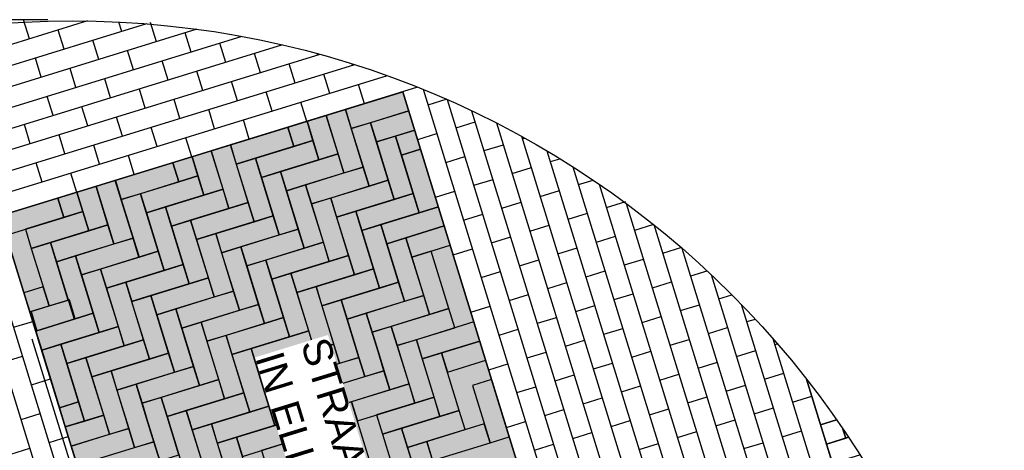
# Model space of a CAD drawing. Header units: metres. Extents: x 252743 to 254903, y 592696 to 593766.
# Tile 212 of 256: x 254467.01 to 254470.44, y 593480.68 to 593482.18. Entities that reach past the tile are written whole.
import ezdxf

# ---------------------------------------------------------------- set-up
doc = ezdxf.new("R2010")
doc.units = ezdxf.units.M
for name, color, linetype in [('N-WB-AANDUIDING PROFIEL', 4, 'Continuous'), ('N-WB-PROFIEL-ARC', 8, 'Continuous'), ('N-WB-PROFIEL-LIJN', 3, 'Continuous'), ('N-WB-PROFIEL-TEKST 50', 7, 'Continuous')]:
    doc.layers.add(name, color=color, linetype=linetype)
doc.layers.add('N-WB-PROFIEL-HULP', color=6, linetype='Continuous', plot=False)
doc.styles.add('N_STANDARD 50', font='arial.ttf', dxfattribs={"height": 0.1})

msp = doc.modelspace()

# ---------------------------------------------------------------- hatches: boundary and pattern name
at = {"layer": 'N-WB-PROFIEL-ARC'}
h = msp.add_hatch(dxfattribs=at)
h.set_pattern_fill('DOTS', color=1, scale=0.025, angle=107.1329, style=0)
h.set_pattern_definition([(124.26576, (254455.38964, 593473.165066), (-0.04397181, -0.00594577), [0, -0.0396875])])
h.paths.add_polyline_path([(254468.1342, 593477.6154), (254469.5395, 593478.0486), (254468.3431, 593481.9284), (254466.9382, 593481.4952)])

# ---------------------------------------------------------------- linework, layer by layer
at = {"layer": 'N-WB-AANDUIDING PROFIEL', "lineweight": -3}
msp.add_circle((254467.1887, 593478.9229), 3.2527, dxfattribs=at)
at = {"layer": 'N-WB-PROFIEL-ARC'}
for p, q in [((254467.4481, 593482.1652), (254465.1488, 593481.4564)), ((254467.2426, 593482.1751), (254465.3131, 593481.5803)), ((254467.2426, 593482.1751), (254465.3131, 593481.5803)), ((254467.04, 593482.1127), (254467.0194, 593482.1796)), ((254467.2407, 593482.1746), (254467.2405, 593482.1752)), ((254467.3617, 593482.1386), (254467.3516, 593482.1715)), ((254467.4827, 593482.1026), (254467.462, 593482.1695)), ((254467.7808, 593482.1213), (254464.8987, 593481.2328)), ((254467.6243, 593482.1463), (254465.0139, 593481.3416)), ((254467.161, 593482.0767), (254467.1404, 593482.1436)), ((254467.6036, 593482.0667), (254467.583, 593482.1336)), ((254467.9226, 593482.0917), (254464.7981, 593481.1285)), ((254467.282, 593482.0408), (254467.2614, 593482.1077)), ((254467.7246, 593482.0307), (254467.704, 593482.0976)), ((254468.053, 593482.0587), (254464.7089, 593481.0278)), ((254467.4029, 593482.0048), (254467.3823, 593482.0717)), ((254467.8456, 593481.9947), (254467.8249, 593482.0616)), ((254468.0462, 593482.0566), (254468.0449, 593482.0609)), ((254468.1741, 593482.0227), (254464.629, 593480.9299)), ((254467.0813, 593481.9789), (254467.0607, 593482.0458)), ((254467.5239, 593481.9688), (254467.5033, 593482.0357)), ((254467.9665, 593481.9587), (254467.9459, 593482.0256)), ((254468.1672, 593482.0206), (254468.1657, 593482.0254)), ((254468.2875, 593481.9844), (254464.557, 593480.8344)), ((254467.2023, 593481.9429), (254467.1816, 593482.0098)), ((254467.6449, 593481.9329), (254467.6243, 593481.9998)), ((254468.0875, 593481.9228), (254468.0669, 593481.9897)), ((254467.3232, 593481.907), (254467.3026, 593481.9738)), ((254467.7658, 593481.8969), (254467.7452, 593481.9638)), ((254468.2085, 593481.8868), (254468.1878, 593481.9537)), ((254468.3941, 593481.944), (254464.5295, 593480.7527)), ((254467.4442, 593481.871), (254467.4236, 593481.9379)), ((254467.8868, 593481.8609), (254467.8662, 593481.9278)), ((254469.6063, 593478.0696), (254468.4144, 593481.9358)), ((254467.1225, 593481.8451), (254467.1019, 593481.912)), ((254467.5652, 593481.835), (254467.5445, 593481.9019)), ((254468.0078, 593481.8249), (254467.9871, 593481.8918)), ((254468.4308, 593481.8825), (254468.4977, 593481.9031)), ((254469.6731, 593478.0902), (254468.4987, 593481.9002)), ((254467.2435, 593481.8091), (254467.2229, 593481.876)), ((254467.6861, 593481.799), (254467.6655, 593481.8659)), ((254469.7401, 593478.1108), (254468.5839, 593481.8611)), ((254467.0428, 593481.7473), (254467.0222, 593481.8142)), ((254467.3645, 593481.7731), (254467.3439, 593481.84)), ((254467.8071, 593481.7631), (254467.7865, 593481.83)), ((254468.5287, 593481.8028), (254468.5956, 593481.8234)), ((254469.807, 593478.1314), (254468.6703, 593481.8186)), ((254467.1638, 593481.7113), (254467.1432, 593481.7782)), ((254467.4854, 593481.7372), (254467.4648, 593481.8041)), ((254468.3949, 593481.7615), (254468.4618, 593481.7822)), ((254467.2848, 593481.6753), (254467.2641, 593481.7422)), ((254467.6064, 593481.7012), (254467.5858, 593481.7681)), ((254468.6265, 593481.7231), (254468.6934, 593481.7437)), ((254469.8739, 593478.1521), (254468.7579, 593481.772)), ((254468.7603, 593481.7643), (254468.7677, 593481.7666)), ((254469.9408, 593478.1727), (254468.8469, 593481.7212)), ((254467.0841, 593481.6135), (254467.0635, 593481.6804)), ((254467.4057, 593481.6393), (254467.3851, 593481.7062)), ((254468.4927, 593481.6818), (254468.5596, 593481.7024)), ((254468.8582, 593481.6846), (254468.8908, 593481.6947)), ((254467.205, 593481.5775), (254467.1844, 593481.6444)), ((254468.7244, 593481.6434), (254468.7913, 593481.664)), ((254470.0076, 593478.1935), (254468.9373, 593481.6656)), ((254468.5906, 593481.6021), (254468.6574, 593481.6227)), ((254468.956, 593481.6049), (254469.0063, 593481.6204)), ((254470.0746, 593478.2139), (254469.0293, 593481.6047)), ((254468.4567, 593481.5609), (254468.5236, 593481.5815)), ((254468.8222, 593481.5636), (254468.8891, 593481.5843)), ((254468.6884, 593481.5224), (254468.7553, 593481.543)), ((254469.0538, 593481.5252), (254469.1207, 593481.5458)), ((254470.1414, 593478.2347), (254469.1232, 593481.5378)), ((254468.5546, 593481.4811), (254468.6215, 593481.5018)), ((254468.92, 593481.4839), (254468.9869, 593481.5045)), ((254468.0673, 593477.5949), (254466.8713, 593481.4746)), ((254468.1341, 593477.6157), (254466.9382, 593481.4952)), ((254468.0003, 593477.5745), (254466.8044, 593481.454)), ((254468.7862, 593481.4427), (254468.8531, 593481.4633)), ((254469.1517, 593481.4455), (254469.2186, 593481.4661)), ((254470.2084, 593478.2552), (254469.2192, 593481.464)), ((254468.6524, 593481.4014), (254468.7193, 593481.422)), ((254469.0179, 593481.4042), (254469.0848, 593481.4248)), ((254468.5186, 593481.3602), (254468.5855, 593481.3808)), ((254468.884, 593481.363), (254468.9509, 593481.3836)), ((254469.2495, 593481.3657), (254469.3164, 593481.3864)), ((254470.2752, 593478.276), (254469.3178, 593481.382)), ((254468.7502, 593481.3217), (254468.8171, 593481.3423)), ((254469.1157, 593481.3245), (254469.1826, 593481.3451)), ((254468.6164, 593481.2805), (254468.6833, 593481.3011)), ((254468.9819, 593481.2832), (254469.0488, 593481.3039)), ((254469.3473, 593481.286), (254469.4049, 593481.3038)), ((254468.8481, 593481.242), (254468.915, 593481.2626)), ((254469.2135, 593481.2448), (254469.2804, 593481.2654)), ((254470.3422, 593478.2964), (254469.4193, 593481.2903)), ((254468.7143, 593481.2007), (254468.7812, 593481.2214)), ((254469.0797, 593481.2035), (254469.1466, 593481.2241)), ((254469.4452, 593481.2063), (254469.4911, 593481.2205)), ((254468.5805, 593481.1595), (254468.6474, 593481.1801)), ((254468.9459, 593481.1623), (254469.0128, 593481.1829)), ((254469.3114, 593481.1651), (254469.3783, 593481.1857)), ((254470.3936, 593478.3674), (254469.5245, 593481.1865)), ((254466.9847, 593481.1069), (254467.0516, 593481.1275)), ((254468.8121, 593481.121), (254468.879, 593481.1416)), ((254469.1776, 593481.1238), (254469.2445, 593481.1444)), ((254469.543, 593481.1266), (254469.5727, 593481.1357)), ((254468.6783, 593481.0798), (254468.7452, 593481.1004)), ((254469.0438, 593481.0826), (254469.1107, 593481.1032)), ((254469.4092, 593481.0853), (254469.4761, 593481.106)), ((254468.91, 593481.0413), (254468.9768, 593481.0619)), ((254469.2754, 593481.0441), (254469.3423, 593481.0647)), ((254470.4173, 593478.528), (254469.6346, 593481.0671)), ((254468.7761, 593481.0001), (254468.843, 593481.0207)), ((254469.1416, 593481.0028), (254469.2085, 593481.0235)), ((254469.5071, 593481.0056), (254469.5739, 593481.0263)), ((254469.6409, 593481.0469), (254469.6498, 593481.0496)), ((254466.9487, 593480.9859), (254467.0156, 593481.0065)), ((254468.6423, 593480.9588), (254468.7092, 593480.9794)), ((254469.0078, 593480.9616), (254469.0747, 593480.9822)), ((254469.3732, 593480.9644), (254469.4401, 593480.985)), ((254467.0466, 593480.9062), (254467.1134, 593480.9268)), ((254468.874, 593480.9203), (254468.9409, 593480.941)), ((254469.2394, 593480.9231), (254469.3063, 593480.9438)), ((254469.6049, 593480.9259), (254469.6718, 593480.9465)), ((254470.4344, 593478.7102), (254469.7513, 593480.9261)), ((254470.4344, 593478.7102), (254469.7513, 593480.9261)), ((254468.7402, 593480.8791), (254468.8071, 593480.8997)), ((254469.1056, 593480.8819), (254469.1725, 593480.9025)), ((254469.4711, 593480.8847), (254469.538, 593480.9053)), ((254468.9718, 593480.8406), (254469.0387, 593480.8613)), ((254469.3373, 593480.8434), (254469.4042, 593480.864)), ((254469.7027, 593480.8462), (254469.7696, 593480.8668)), ((254468.838, 593480.7994), (254468.9049, 593480.82)), ((254469.2034, 593480.8022), (254469.2703, 593480.8228)), ((254469.5689, 593480.8049), (254469.6358, 593480.8256)), ((254467.0106, 593480.7852), (254467.0775, 593480.8058)), ((254469.0696, 593480.7609), (254469.1365, 593480.7815)), ((254469.4351, 593480.7637), (254469.502, 593480.7843)), ((254468.7042, 593480.7581), (254468.7711, 593480.7788)), ((254469.6667, 593480.7252), (254469.7336, 593480.7459)), ((254467.1084, 593480.7055), (254467.1753, 593480.7261)), ((254468.9358, 593480.7197), (254469.0027, 593480.7403)), ((254469.3013, 593480.7225), (254469.3682, 593480.7431)), ((254466.9746, 593480.6642), (254467.0415, 593480.6849)), ((254468.802, 593480.6784), (254468.8689, 593480.699)), ((254469.1675, 593480.6812), (254469.2344, 593480.7018)), ((254469.5329, 593480.684), (254469.5998, 593480.7046))]:
    msp.add_line(p, q, dxfattribs=at)
at = {"layer": 'N-WB-PROFIEL-ARC', "flags": 128}
for points in [[(254468.3431, 593481.9284), (254468.1424, 593481.8665), (254468.163, 593481.7997), (254468.3637, 593481.8615)], [(254468.0086, 593481.8253), (254468.0499, 593481.6915), (254468.1167, 593481.7121), (254468.0755, 593481.8459)], [(254468.0086, 593481.8253), (254468.0499, 593481.6915), (254468.1167, 593481.7121), (254468.0755, 593481.8459)], [(254468.0755, 593481.8459), (254468.1374, 593481.6452), (254468.2043, 593481.6659), (254468.1424, 593481.8665)], [(254468.0755, 593481.8459), (254468.1374, 593481.6452), (254468.2043, 593481.6659), (254468.1424, 593481.8665)], [(254468.3637, 593481.8615), (254468.2299, 593481.8203), (254468.2505, 593481.7534), (254468.3843, 593481.7946)], [(254468.3637, 593481.8615), (254468.2299, 593481.8203), (254468.2505, 593481.7534), (254468.3843, 593481.7946)], [(254468.0086, 593481.8253), (254467.9417, 593481.8047), (254467.9623, 593481.7378), (254468.0292, 593481.7584)], [(254468.0086, 593481.8253), (254467.9417, 593481.8047), (254467.9623, 593481.7378), (254468.0292, 593481.7584)], [(254468.163, 593481.7997), (254468.2249, 593481.599), (254468.2918, 593481.6196), (254468.2299, 593481.8203)], [(254467.9417, 593481.8047), (254467.741, 593481.7428), (254467.7617, 593481.6759), (254467.9623, 593481.7378)], [(254467.9417, 593481.8047), (254467.741, 593481.7428), (254467.7617, 593481.6759), (254467.9623, 593481.7378)], [(254468.3843, 593481.7946), (254468.3174, 593481.774), (254468.338, 593481.7071), (254468.4049, 593481.7278)], [(254467.6741, 593481.7222), (254467.736, 593481.5215), (254467.8029, 593481.5421), (254467.741, 593481.7428)], [(254467.6741, 593481.7222), (254467.736, 593481.5215), (254467.8029, 593481.5421), (254467.741, 593481.7428)], [(254468.0292, 593481.7584), (254467.8285, 593481.6965), (254467.8492, 593481.6296), (254468.0499, 593481.6915)], [(254468.0292, 593481.7584), (254467.8285, 593481.6965), (254467.8492, 593481.6296), (254468.0499, 593481.6915)], [(254468.2505, 593481.7534), (254468.3124, 593481.5527), (254468.3793, 593481.5733), (254468.3174, 593481.774)], [(254467.6072, 593481.7015), (254467.6485, 593481.5677), (254467.7154, 593481.5884), (254467.6741, 593481.7222)], [(254467.6072, 593481.7015), (254467.6485, 593481.5677), (254467.7154, 593481.5884), (254467.6741, 593481.7222)], [(254468.1167, 593481.7121), (254467.9161, 593481.6503), (254467.9367, 593481.5834), (254468.1374, 593481.6452)], [(254468.1167, 593481.7121), (254467.9161, 593481.6503), (254467.9367, 593481.5834), (254468.1374, 593481.6452)], [(254468.338, 593481.7071), (254468.3999, 593481.5065), (254468.4668, 593481.5271), (254468.4049, 593481.7278)], [(254468.338, 593481.7071), (254468.3999, 593481.5065), (254468.4668, 593481.5271), (254468.4049, 593481.7278)], [(254467.5404, 593481.6809), (254467.3397, 593481.619), (254467.3603, 593481.5521), (254467.561, 593481.614)], [(254467.5404, 593481.6809), (254467.3397, 593481.619), (254467.3603, 593481.5521), (254467.561, 593481.614)], [(254467.6072, 593481.7015), (254467.5404, 593481.6809), (254467.561, 593481.614), (254467.6279, 593481.6346)], [(254467.7617, 593481.6759), (254467.8235, 593481.4752), (254467.8904, 593481.4958), (254467.8285, 593481.6965)], [(254467.7617, 593481.6759), (254467.8235, 593481.4752), (254467.8904, 593481.4958), (254467.8285, 593481.6965)], [(254467.8492, 593481.6296), (254467.9111, 593481.429), (254467.9779, 593481.4496), (254467.9161, 593481.6503)], [(254467.8492, 593481.6296), (254467.9111, 593481.429), (254467.9779, 593481.4496), (254467.9161, 593481.6503)], [(254468.2043, 593481.6659), (254468.0036, 593481.604), (254468.0242, 593481.5371), (254468.2249, 593481.599)], [(254468.2043, 593481.6659), (254468.0036, 593481.604), (254468.0242, 593481.5371), (254468.2249, 593481.599)], [(254467.2727, 593481.5984), (254467.3345, 593481.3977), (254467.4014, 593481.4183), (254467.3395, 593481.619)], [(254467.2727, 593481.5984), (254467.3345, 593481.3977), (254467.4014, 593481.4183), (254467.3395, 593481.619)], [(254467.6279, 593481.6346), (254467.4272, 593481.5728), (254467.4478, 593481.5059), (254467.6485, 593481.5677)], [(254467.6279, 593481.6346), (254467.4272, 593481.5728), (254467.4478, 593481.5059), (254467.6485, 593481.5677)], [(254468.2918, 593481.6196), (254468.0911, 593481.5577), (254468.1117, 593481.4908), (254468.3124, 593481.5527)], [(254467.2058, 593481.5777), (254467.1389, 593481.5571), (254467.1595, 593481.4902), (254467.2264, 593481.5108)], [(254467.2058, 593481.5777), (254467.1389, 593481.5571), (254467.1595, 593481.4902), (254467.2264, 593481.5108)], [(254467.2058, 593481.5777), (254467.247, 593481.4439), (254467.3139, 593481.4646), (254467.2727, 593481.5984)], [(254467.2058, 593481.5777), (254467.247, 593481.4439), (254467.3139, 593481.4646), (254467.2727, 593481.5984)], [(254467.3603, 593481.5521), (254467.4222, 593481.3515), (254467.4891, 593481.3721), (254467.4272, 593481.5728)], [(254467.7154, 593481.5884), (254467.5147, 593481.5265), (254467.5353, 593481.4596), (254467.736, 593481.5215)], [(254467.7154, 593481.5884), (254467.5147, 593481.5265), (254467.5353, 593481.4596), (254467.736, 593481.5215)], [(254467.9367, 593481.5834), (254467.9986, 593481.3827), (254468.0655, 593481.4033), (254468.0036, 593481.604)], [(254467.9367, 593481.5834), (254467.9986, 593481.3827), (254468.0655, 593481.4033), (254468.0036, 593481.604)], [(254468.3793, 593481.5733), (254468.1786, 593481.5115), (254468.1993, 593481.4446), (254468.3999, 593481.5065)], [(254467.1389, 593481.5571), (254466.9382, 593481.4952), (254466.9588, 593481.4283), (254467.1595, 593481.4902)], [(254467.1389, 593481.5571), (254466.9382, 593481.4952), (254466.9588, 593481.4283), (254467.1595, 593481.4902)], [(254467.8029, 593481.5421), (254467.6022, 593481.4802), (254467.6229, 593481.4133), (254467.8235, 593481.4752)], [(254468.0242, 593481.5371), (254468.0861, 593481.3364), (254468.153, 593481.3571), (254468.0911, 593481.5577)], [(254468.0242, 593481.5371), (254468.0861, 593481.3364), (254468.153, 593481.3571), (254468.0911, 593481.5577)], [(254467.2264, 593481.5108), (254467.0257, 593481.449), (254467.0463, 593481.3821), (254467.247, 593481.4439)], [(254467.2264, 593481.5108), (254467.0257, 593481.449), (254467.0463, 593481.3821), (254467.247, 593481.4439)], [(254467.4478, 593481.5059), (254467.5097, 593481.3052), (254467.5766, 593481.3258), (254467.5147, 593481.5265)], [(254468.1117, 593481.4908), (254468.1736, 593481.2902), (254468.2405, 593481.3108), (254468.1786, 593481.5115)], [(254468.4668, 593481.5271), (254468.2661, 593481.4652), (254468.2868, 593481.3983), (254468.4874, 593481.4602)], [(254468.4668, 593481.5271), (254468.2661, 593481.4652), (254468.2868, 593481.3983), (254468.4874, 593481.4602)], [(254467.5353, 593481.4596), (254467.5972, 593481.2589), (254467.6641, 593481.2796), (254467.6022, 593481.4802)], [(254467.5353, 593481.4596), (254467.5972, 593481.2589), (254467.6641, 593481.2796), (254467.6022, 593481.4802)], [(254467.8904, 593481.4958), (254467.6898, 593481.434), (254467.7104, 593481.3671), (254467.9111, 593481.429)], [(254467.3139, 593481.4646), (254467.1132, 593481.4027), (254467.1339, 593481.3358), (254467.3345, 593481.3977)], [(254467.3139, 593481.4646), (254467.1132, 593481.4027), (254467.1339, 593481.3358), (254467.3345, 593481.3977)], [(254467.6229, 593481.4133), (254467.6847, 593481.2127), (254467.7516, 593481.2333), (254467.6898, 593481.434)], [(254467.6229, 593481.4133), (254467.6847, 593481.2127), (254467.7516, 593481.2333), (254467.6898, 593481.434)], [(254467.9779, 593481.4496), (254467.7773, 593481.3877), (254467.7979, 593481.3208), (254467.9986, 593481.3827)], [(254467.9779, 593481.4496), (254467.7773, 593481.3877), (254467.7979, 593481.3208), (254467.9986, 593481.3827)], [(254468.1993, 593481.4446), (254468.2611, 593481.2439), (254468.328, 593481.2645), (254468.2661, 593481.4652)], [(254468.4874, 593481.4602), (254468.3537, 593481.4189), (254468.3743, 593481.352), (254468.5081, 593481.3933)], [(254467.0463, 593481.3821), (254467.1082, 593481.1814), (254467.1751, 593481.202), (254467.1132, 593481.4027)], [(254467.4014, 593481.4183), (254467.2008, 593481.3564), (254467.2214, 593481.2895), (254467.4221, 593481.3514)], [(254468.0655, 593481.4033), (254467.8648, 593481.3414), (254467.8854, 593481.2745), (254468.0861, 593481.3364)], [(254468.0655, 593481.4033), (254467.8648, 593481.3414), (254467.8854, 593481.2745), (254468.0861, 593481.3364)], [(254468.2868, 593481.3983), (254468.3487, 593481.1976), (254468.4155, 593481.2183), (254468.3537, 593481.4189)], [(254467.4891, 593481.3721), (254467.2884, 593481.3102), (254467.309, 593481.2433), (254467.5097, 593481.3052)], [(254467.7104, 593481.3671), (254467.7723, 593481.1664), (254467.8392, 593481.187), (254467.7773, 593481.3877)], [(254467.7104, 593481.3671), (254467.7723, 593481.1664), (254467.8392, 593481.187), (254467.7773, 593481.3877)], [(254468.3743, 593481.352), (254468.4362, 593481.1514), (254468.5031, 593481.172), (254468.4412, 593481.3727)], [(254467.1339, 593481.3358), (254467.1957, 593481.1351), (254467.2626, 593481.1557), (254467.2008, 593481.3564)], [(254467.1339, 593481.3358), (254467.1957, 593481.1351), (254467.2626, 593481.1557), (254467.2008, 593481.3564)], [(254467.7979, 593481.3208), (254467.8598, 593481.1201), (254467.9267, 593481.1408), (254467.8648, 593481.3414)], [(254468.153, 593481.3571), (254467.9523, 593481.2952), (254467.9729, 593481.2283), (254468.1736, 593481.2902)], [(254468.153, 593481.3571), (254467.9523, 593481.2952), (254467.9729, 593481.2283), (254468.1736, 593481.2902)], [(254467.2214, 593481.2895), (254467.2833, 593481.0889), (254467.3502, 593481.1095), (254467.2883, 593481.3102)], [(254467.2214, 593481.2895), (254467.2833, 593481.0889), (254467.3502, 593481.1095), (254467.2883, 593481.3102)], [(254467.5766, 593481.3258), (254467.3759, 593481.2639), (254467.3966, 593481.197), (254467.5972, 593481.2589)], [(254467.8854, 593481.2745), (254467.9473, 593481.0739), (254468.0142, 593481.0945), (254467.9523, 593481.2952)], [(254467.8854, 593481.2745), (254467.9473, 593481.0739), (254468.0142, 593481.0945), (254467.9523, 593481.2952)], [(254468.2405, 593481.3108), (254468.0398, 593481.2489), (254468.0605, 593481.182), (254468.2611, 593481.2439)], [(254468.2405, 593481.3108), (254468.0398, 593481.2489), (254468.0605, 593481.182), (254468.2611, 593481.2439)], [(254467.3089, 593481.2433), (254467.3708, 593481.0426), (254467.4377, 593481.0632), (254467.3758, 593481.2639)], [(254467.3089, 593481.2433), (254467.3708, 593481.0426), (254467.4377, 593481.0632), (254467.3758, 593481.2639)], [(254467.6641, 593481.2796), (254467.4634, 593481.2177), (254467.4841, 593481.1508), (254467.6847, 593481.2127)], [(254467.6641, 593481.2796), (254467.4634, 593481.2177), (254467.4841, 593481.1508), (254467.6847, 593481.2127)], [(254468.328, 593481.2645), (254468.1274, 593481.2026), (254468.148, 593481.1357), (254468.3487, 593481.1976)], [(254468.328, 593481.2645), (254468.1274, 593481.2026), (254468.148, 593481.1357), (254468.3487, 593481.1976)], [(254467.0876, 593481.2483), (254467.0207, 593481.2277), (254467.0413, 593481.1608), (254467.1082, 593481.1814)], [(254467.7516, 593481.2333), (254467.551, 593481.1714), (254467.5716, 593481.1045), (254467.7723, 593481.1664)], [(254467.7516, 593481.2333), (254467.551, 593481.1714), (254467.5716, 593481.1045), (254467.7723, 593481.1664)], [(254467.9729, 593481.2283), (254468.0348, 593481.0276), (254468.1017, 593481.0482), (254468.0398, 593481.2489)], [(254467.9729, 593481.2283), (254468.0348, 593481.0276), (254468.1017, 593481.0482), (254468.0398, 593481.2489)], [(254467.1792, 593481.2033), (254467.0454, 593481.162), (254467.066, 593481.0951), (254467.1998, 593481.1364)], [(254467.1792, 593481.2033), (254467.0454, 593481.162), (254467.066, 593481.0951), (254467.1998, 593481.1364)], [(254467.3964, 593481.197), (254467.4583, 593480.9963), (254467.5252, 593481.017), (254467.4633, 593481.2176)], [(254468.0605, 593481.182), (254468.1223, 593480.9813), (254468.1892, 593481.002), (254468.1274, 593481.2026)], [(254468.0605, 593481.182), (254468.1223, 593480.9813), (254468.1892, 593481.002), (254468.1274, 593481.2026)], [(254468.4155, 593481.2183), (254468.2149, 593481.1564), (254468.2355, 593481.0895), (254468.4362, 593481.1514)], [(254467.4841, 593481.1508), (254467.546, 593480.9501), (254467.6128, 593480.9707), (254467.551, 593481.1714)], [(254467.4841, 593481.1508), (254467.546, 593480.9501), (254467.6128, 593480.9707), (254467.551, 593481.1714)], [(254467.8392, 593481.187), (254467.6385, 593481.1251), (254467.6591, 593481.0583), (254467.8598, 593481.1201)], [(254467.8392, 593481.187), (254467.6385, 593481.1251), (254467.6591, 593481.0583), (254467.8598, 593481.1201)], [(254468.5031, 593481.172), (254468.3024, 593481.1101), (254468.323, 593481.0432), (254468.5237, 593481.1051)], [(254468.5031, 593481.172), (254468.3024, 593481.1101), (254468.323, 593481.0432), (254468.5237, 593481.1051)], [(254467.2626, 593481.1557), (254467.062, 593481.0939), (254467.0826, 593481.027), (254467.2833, 593481.0889)], [(254467.2626, 593481.1557), (254467.062, 593481.0939), (254467.0826, 593481.027), (254467.2833, 593481.0889)], [(254467.5716, 593481.1045), (254467.6335, 593480.9038), (254467.7004, 593480.9245), (254467.6385, 593481.1251)], [(254467.5716, 593481.1045), (254467.6335, 593480.9038), (254467.7004, 593480.9245), (254467.6385, 593481.1251)], [(254467.9267, 593481.1408), (254467.726, 593481.0789), (254467.7466, 593481.012), (254467.9473, 593481.0739)], [(254467.9267, 593481.1408), (254467.726, 593481.0789), (254467.7466, 593481.012), (254467.9473, 593481.0739)], [(254468.5906, 593481.1257), (254468.3899, 593481.0638), (254468.4105, 593480.997), (254468.6112, 593481.0588)], [(254468.5906, 593481.1257), (254468.3899, 593481.0638), (254468.4105, 593480.997), (254468.6112, 593481.0588)], [(254467.3502, 593481.1095), (254467.1495, 593481.0476), (254467.1701, 593480.9807), (254467.3708, 593481.0426)], [(254467.3502, 593481.1095), (254467.1495, 593481.0476), (254467.1701, 593480.9807), (254467.3708, 593481.0426)], [(254468.0142, 593481.0945), (254467.8135, 593481.0326), (254467.8341, 593480.9657), (254468.0348, 593481.0276)], [(254468.0142, 593481.0945), (254467.8135, 593481.0326), (254467.8341, 593480.9657), (254468.0348, 593481.0276)], [(254467.4377, 593481.0632), (254467.237, 593481.0013), (254467.2576, 593480.9344), (254467.4583, 593480.9963)], [(254467.4377, 593481.0632), (254467.237, 593481.0013), (254467.2576, 593480.9344), (254467.4583, 593480.9963)], [(254467.6591, 593481.0583), (254467.721, 593480.8576), (254467.7879, 593480.8782), (254467.726, 593481.0789)], [(254467.6591, 593481.0583), (254467.721, 593480.8576), (254467.7879, 593480.8782), (254467.726, 593481.0789)], [(254468.323, 593481.0432), (254468.3849, 593480.8425), (254468.4518, 593480.8632), (254468.3899, 593481.0638)], [(254468.6112, 593481.0588), (254468.4774, 593481.0176), (254468.4981, 593480.9507), (254468.6318, 593480.9919)], [(254468.6112, 593481.0588), (254468.4774, 593481.0176), (254468.4981, 593480.9507), (254468.6318, 593480.9919)], [(254467.0826, 593481.027), (254467.1445, 593480.8263), (254467.2114, 593480.8469), (254467.1495, 593481.0476)], [(254467.0826, 593481.027), (254467.1445, 593480.8263), (254467.2114, 593480.8469), (254467.1495, 593481.0476)], [(254468.1017, 593481.0482), (254467.901, 593480.9863), (254467.9217, 593480.9195), (254468.1223, 593480.9813)], [(254468.1017, 593481.0482), (254467.901, 593480.9863), (254467.9217, 593480.9195), (254468.1223, 593480.9813)], [(254467.1701, 593480.9807), (254467.232, 593480.78), (254467.2989, 593480.8007), (254467.237, 593481.0013)], [(254467.1701, 593480.9807), (254467.232, 593480.78), (254467.2989, 593480.8007), (254467.237, 593481.0013)], [(254467.5252, 593481.017), (254467.3245, 593480.9551), (254467.3451, 593480.8882), (254467.5458, 593480.9501)], [(254467.5252, 593481.017), (254467.3245, 593480.9551), (254467.3451, 593480.8882), (254467.5458, 593480.9501)], [(254468.1892, 593481.002), (254467.9886, 593480.9401), (254468.0092, 593480.8732), (254468.2099, 593480.9351)], [(254468.1892, 593481.002), (254467.9886, 593480.9401), (254468.0092, 593480.8732), (254468.2099, 593480.9351)], [(254468.4105, 593480.997), (254468.4724, 593480.7963), (254468.5393, 593480.8169), (254468.4774, 593481.0176)], [(254468.4105, 593480.997), (254468.4724, 593480.7963), (254468.5393, 593480.8169), (254468.4774, 593481.0176)], [(254467.2576, 593480.9344), (254467.3195, 593480.7338), (254467.3864, 593480.7544), (254467.3245, 593480.9551)], [(254467.2576, 593480.9344), (254467.3195, 593480.7338), (254467.3864, 593480.7544), (254467.3245, 593480.9551)], [(254467.6128, 593480.9707), (254467.4122, 593480.9088), (254467.4328, 593480.842), (254467.6335, 593480.9038)], [(254468.2768, 593480.9557), (254468.0761, 593480.8938), (254468.0967, 593480.8269), (254468.2974, 593480.8888)], [(254468.2768, 593480.9557), (254468.0761, 593480.8938), (254468.0967, 593480.8269), (254468.2974, 593480.8888)], [(254467.7004, 593480.9245), (254467.4997, 593480.8626), (254467.5203, 593480.7957), (254467.721, 593480.8576)], [(254467.9217, 593480.9195), (254467.9835, 593480.7188), (254468.0504, 593480.7394), (254467.9886, 593480.9401)], [(254468.5856, 593480.9044), (254468.6475, 593480.7038), (254468.7143, 593480.7244), (254468.6525, 593480.9251)], [(254468.0092, 593480.8732), (254468.0711, 593480.6725), (254468.138, 593480.6931), (254468.0761, 593480.8938)], [(254468.3643, 593480.9094), (254468.1636, 593480.8476), (254468.1842, 593480.7807), (254468.3849, 593480.8425)], [(254467.7879, 593480.8782), (254467.5872, 593480.8163), (254467.6078, 593480.7494), (254467.8085, 593480.8113)], [(254467.7879, 593480.8782), (254467.5872, 593480.8163), (254467.6078, 593480.7494), (254467.8085, 593480.8113)], [(254468.4518, 593480.8632), (254468.2511, 593480.8013), (254468.2717, 593480.7344), (254468.4724, 593480.7963)], [(254467.2114, 593480.8469), (254467.1445, 593480.8263), (254467.1651, 593480.7594), (254467.232, 593480.78)], [(254467.2114, 593480.8469), (254467.1445, 593480.8263), (254467.1651, 593480.7594), (254467.232, 593480.78)], [(254467.5202, 593480.7957), (254467.5821, 593480.595), (254467.649, 593480.6156), (254467.5871, 593480.8163)], [(254467.8754, 593480.8319), (254467.6747, 593480.7701), (254467.6954, 593480.7032), (254467.896, 593480.765)], [(254467.8754, 593480.8319), (254467.6747, 593480.7701), (254467.6954, 593480.7032), (254467.896, 593480.765)], [(254468.0967, 593480.8269), (254468.1586, 593480.6263), (254468.2255, 593480.6469), (254468.1636, 593480.8476)], [(254468.5393, 593480.8169), (254468.3386, 593480.755), (254468.3593, 593480.6881), (254468.5599, 593480.75)], [(254467.2989, 593480.8007), (254467.1651, 593480.7594), (254467.1857, 593480.6925), (254467.3195, 593480.7338)], [(254467.2989, 593480.8007), (254467.1651, 593480.7594), (254467.1857, 593480.6925), (254467.3195, 593480.7338)], [(254467.9629, 593480.7857), (254467.7622, 593480.7238), (254467.7829, 593480.6569), (254467.9835, 593480.7188)], [(254467.9629, 593480.7857), (254467.7622, 593480.7238), (254467.7829, 593480.6569), (254467.9835, 593480.7188)], [(254467.3864, 593480.7544), (254467.1857, 593480.6925), (254467.2063, 593480.6256), (254467.407, 593480.6875)], [(254467.3864, 593480.7544), (254467.1857, 593480.6925), (254467.2063, 593480.6256), (254467.407, 593480.6875)], [(254467.6078, 593480.7494), (254467.6697, 593480.5488), (254467.7366, 593480.5694), (254467.6747, 593480.7701)], [(254467.6078, 593480.7494), (254467.6697, 593480.5488), (254467.7366, 593480.5694), (254467.6747, 593480.7701)], [(254468.2717, 593480.7344), (254468.3336, 593480.5337), (254468.4005, 593480.5543), (254468.3386, 593480.755)], [(254468.6268, 593480.7706), (254468.4262, 593480.7088), (254468.4468, 593480.6419), (254468.6475, 593480.7038)], [(254467.6954, 593480.7032), (254467.7572, 593480.5025), (254467.8241, 593480.5231), (254467.7622, 593480.7238)], [(254467.6954, 593480.7032), (254467.7572, 593480.5025), (254467.8241, 593480.5231), (254467.7622, 593480.7238)], [(254468.0504, 593480.7394), (254467.8498, 593480.6775), (254467.8704, 593480.6106), (254468.0711, 593480.6725)], [(254467.4739, 593480.7081), (254467.2732, 593480.6463), (254467.2939, 593480.5794), (254467.4945, 593480.6412)], [(254467.4739, 593480.7081), (254467.2732, 593480.6463), (254467.2939, 593480.5794), (254467.4945, 593480.6412)], [(254468.138, 593480.6931), (254467.9373, 593480.6313), (254467.9579, 593480.5644), (254468.1586, 593480.6263)], [(254468.138, 593480.6931), (254467.9373, 593480.6313), (254467.9579, 593480.5644), (254468.1586, 593480.6263)], [(254468.3593, 593480.6881), (254468.4211, 593480.4875), (254468.488, 593480.5081), (254468.4262, 593480.7088)]]:
    msp.add_lwpolyline(points, close=True, dxfattribs=at)
for points in [[(254468.2561, 593481.0226), (254468.2149, 593481.1564), (254468.148, 593481.1357), (254468.1892, 593481.002)], [(254468.5906, 593481.1257), (254468.3899, 593481.0638)], [(254468.5906, 593481.1257), (254468.3899, 593481.0638)], [(254468.323, 593481.0432), (254468.3024, 593481.1101), (254468.2355, 593481.0895), (254468.2561, 593481.0226)], [(254468.323, 593481.0432), (254468.3024, 593481.1101), (254468.2355, 593481.0895), (254468.2561, 593481.0226)], [(254468.3899, 593481.0638), (254468.323, 593481.0432)], [(254468.3899, 593481.0638), (254468.323, 593481.0432)], [(254467.8548, 593480.8988), (254467.8135, 593481.0326), (254467.7466, 593481.012), (254467.7879, 593480.8782)], [(254467.8548, 593480.8988), (254467.8135, 593481.0326), (254467.7466, 593481.012), (254467.7879, 593480.8782)], [(254468.1892, 593481.002), (254468.1892, 593481.002), (254468.2099, 593480.9351), (254468.2768, 593480.9557), (254468.2561, 593481.0226)], [(254468.1892, 593481.002), (254468.1892, 593481.002), (254468.2099, 593480.9351), (254468.2768, 593480.9557), (254468.2561, 593481.0226)], [(254468.2561, 593481.0226), (254468.2974, 593480.8888), (254468.3643, 593480.9094), (254468.323, 593481.0432)], [(254468.2561, 593481.0226), (254468.2974, 593480.8888), (254468.3643, 593480.9094), (254468.323, 593481.0432)], [(254467.9217, 593480.9195), (254467.901, 593480.9863), (254467.8341, 593480.9657), (254467.8548, 593480.8988)], [(254468.1892, 593481.002), (254467.9886, 593480.9401)], [(254468.1892, 593481.002), (254467.9886, 593480.9401)], [(254467.8548, 593480.8988), (254467.896, 593480.765), (254467.9629, 593480.7857), (254467.9217, 593480.9195)], [(254467.9886, 593480.9401), (254467.9217, 593480.9195)], [(254467.9886, 593480.9401), (254467.9217, 593480.9195)], [(254469.7515, 593480.9259), (254469.8006, 593480.7667), (254469.8564, 593480.7839)], [(254469.7515, 593480.9259), (254469.8006, 593480.7667), (254469.8564, 593480.7839)], [(254467.4533, 593480.775), (254467.412, 593480.9088), (254467.3451, 593480.8882), (254467.3864, 593480.7544)], [(254467.4533, 593480.775), (254467.412, 593480.9088), (254467.3451, 593480.8882), (254467.3864, 593480.7544)], [(254467.7879, 593480.8782), (254467.7879, 593480.8782), (254467.8085, 593480.8113), (254467.8754, 593480.8319), (254467.8548, 593480.8988)], [(254467.5202, 593480.7957), (254467.4996, 593480.8625), (254467.4327, 593480.8419), (254467.4533, 593480.775)], [(254467.7879, 593480.8782), (254467.5872, 593480.8163), (254467.6004, 593480.7736)], [(254467.7879, 593480.8782), (254467.5872, 593480.8163), (254467.6004, 593480.7736)], [(254467.5871, 593480.8163), (254467.5202, 593480.7957)], [(254467.5871, 593480.8163), (254467.5202, 593480.7957)], [(254467.4533, 593480.775), (254467.4945, 593480.6412), (254467.5614, 593480.6619), (254467.5202, 593480.7957)], [(254469.8564, 593480.7839), (254469.8006, 593480.7667), (254469.8212, 593480.6998), (254469.8881, 593480.7204), (254469.8784, 593480.752)], [(254469.8564, 593480.7839), (254469.8006, 593480.7667), (254469.8212, 593480.6998), (254469.8881, 593480.7204), (254469.8784, 593480.752)], [(254467.3864, 593480.7544), (254467.1857, 593480.6925), (254467.1989, 593480.6498)], [(254467.3864, 593480.7544), (254467.1857, 593480.6925), (254467.1989, 593480.6498)], [(254467.3864, 593480.7544), (254467.3864, 593480.7544), (254467.407, 593480.6875), (254467.4739, 593480.7081), (254467.4533, 593480.775)], [(254467.3864, 593480.7544), (254467.3864, 593480.7544), (254467.407, 593480.6875), (254467.4739, 593480.7081), (254467.4533, 593480.775)], [(254469.8784, 593480.752), (254469.8881, 593480.7204), (254469.8976, 593480.7234)], [(254469.8784, 593480.752), (254469.8881, 593480.7204), (254469.8976, 593480.7234)], [(254469.8976, 593480.7234), (254469.8212, 593480.6998), (254469.8419, 593480.6329), (254469.9372, 593480.6623)], [(254469.8976, 593480.7234), (254469.8212, 593480.6998), (254469.8419, 593480.6329), (254469.9372, 593480.6623)]]:
    msp.add_lwpolyline(points, dxfattribs=at)
at = {"layer": 'N-WB-PROFIEL-HULP'}
for p, q in [((254467.1038, 593482.1796), (254463.7156, 593482.1796)), ((254467.0484, 593481.0667), (254468.2318, 593477.2288))]:
    msp.add_line(p, q, dxfattribs=at)
msp.add_lwpolyline([(254468.1342, 593477.6154), (254469.5395, 593478.0486), (254468.3431, 593481.9284), (254466.9382, 593481.4952), (254468.1342, 593477.6154)], close=True, dxfattribs=at)
msp.add_lwpolyline([(254469.7513, 593480.9261), (254470.4344, 593478.7102)], dxfattribs=at)
at = {"layer": 'N-WB-PROFIEL-LIJN'}
msp.add_lwpolyline([(254466.9382, 593481.4952), (254468.3431, 593481.9284), (254469.5395, 593478.0486), (254468.1342, 593477.6154)], close=True, dxfattribs=at)
msp.add_lwpolyline([(254470.4344, 593478.7102), (254469.7513, 593480.9261)], dxfattribs=at)

# ---------------------------------------------------------------- next in the draw order: texts
at = {"layer": 'N-WB-PROFIEL-TEKST 50', "lineweight": -3, "insert": (254468.0816, 593481.0803), "char_height": 0.1, "width": 2.205897, "attachment_point": 1, "rotation": 287.1381, "style": 'N_STANDARD 50', "bg_fill": 3, "box_fill_scale": 1, "bg_fill_color": 256, "bg_fill_transparency": 0}
msp.add_mtext('STRAATBAKSTEEN DF ZWART \\PIN ELLEBOOGVERBAND ', dxfattribs=at)

doc.saveas('drawing.dxf')
